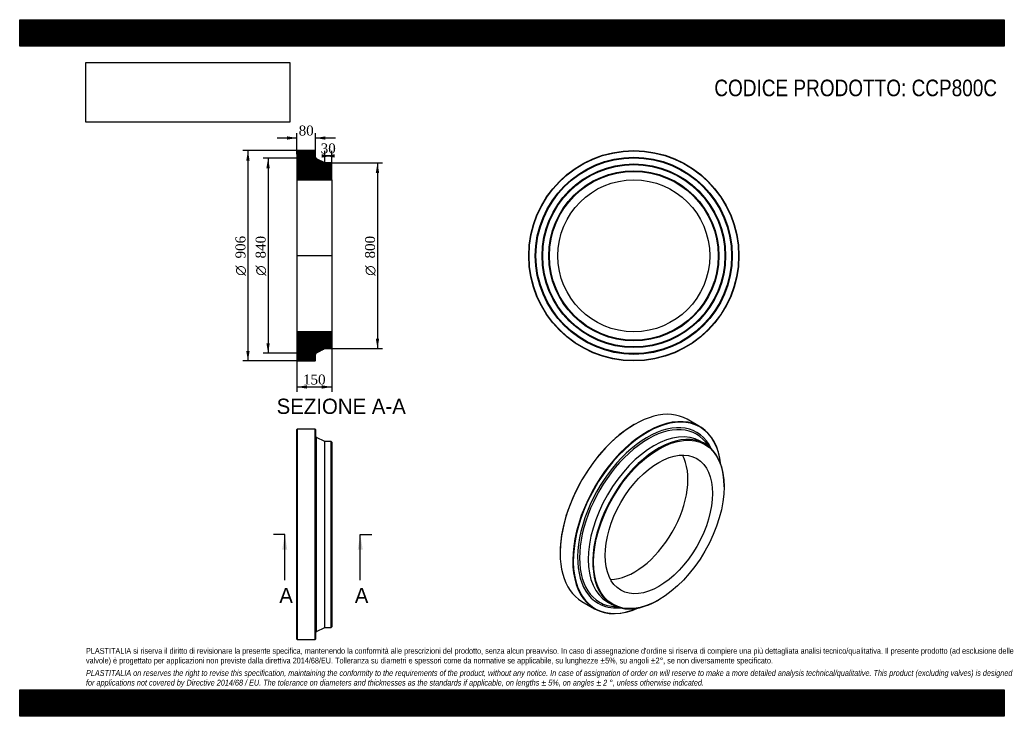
# Model space of a CAD drawing. Header units: millimetres. Extents: x 0 to 4243, y 0 to 3000.
import ezdxf
from ezdxf.enums import TextEntityAlignment as Align
from ezdxf.lldxf.tags import DXFTag

# ---------------------------------------------------------------- set-up
doc = ezdxf.new("R2010")
doc.units = ezdxf.units.MM
doc.header["$LTSCALE"] = 14.285714
for name, color, linetype in [('CCP800C', 7, 'Continuous'), ('Default', 7, 'Continuous'), ('DV4_Default', 7, 'Continuous')]:
    doc.layers.add(name, color=color, linetype=linetype)
doc.styles.add('SEACAD_Solid_Edge_ANSI', font='seans.ttf')
doc.styles.add('SEACAD_Solid_Edge_ANSI1_Symbols', font='semeca1.ttf')
doc.styles.add('SEACAD_Times_New_Roman', font='times.ttf')
tags = doc.linetypes.add('CENTER2', pattern=[28.575, 19.05, -3.175, 3.175, -3.175]).pattern_tags.tags
tags[10:11] = [DXFTag(74, 4), DXFTag(75, 0), DXFTag(340, '0'), DXFTag(46, 0.0), DXFTag(50, 0.0), DXFTag(44, 0.0), DXFTag(45, 0.0)]
tags[8:9] = [DXFTag(74, 4), DXFTag(75, 0), DXFTag(340, '0'), DXFTag(46, 0.0), DXFTag(50, 0.0), DXFTag(44, 0.0), DXFTag(45, 0.0)]
tags[6:7] = [DXFTag(74, 4), DXFTag(75, 0), DXFTag(340, '0'), DXFTag(46, 0.0), DXFTag(50, 0.0), DXFTag(44, 0.0), DXFTag(45, 0.0)]
tags[4:5] = [DXFTag(74, 4), DXFTag(75, 0), DXFTag(340, '0'), DXFTag(46, 0.0), DXFTag(50, 0.0), DXFTag(44, 0.0), DXFTag(45, 0.0)]
doc.dimstyles.new('ANSImm', dxfattribs={"dimtxt": 42.857143, "dimasz": 42.857143, "dimexe": 21.428571, "dimexo": 0, "dimgap": 10.714286, "dimtad": 1, "dimdsep": 46, "dimtxsty": 'SEACAD_Times_New_Roman', "dimblk1": '_SE_FILLED', "dimblk2": '_SE_FILLED', "dimsah": 1, "dimcen": 21.428571, "dimazin": 0, "dimtfac": 0.85, "dimtdec": 3, "dimtofl": 0, "dimtmove": 0, "dimatfit": 3, "dimfxl": 1, "dimarcsym": 0})
picture_1 = doc.add_image_def('image1.jpg', size_in_pixel=(4302, 1260))

# ---------------------------------------------------------------- blocks, each defined once
blk = doc.blocks.new('SE')
at = {"layer": 'CCP800C', "color": 7, "linetype": 'Continuous'}
for p, q in [((1196.2, 1236.1), (1194.7, 1234.6)), ((1194.7, 331.6), (1194.7, 1234.6)), ((1196.2, 1236.1), (1196.2, 330.1)), ((1273.2, 1236.1), (1196.2, 1236.1)), ((1273.2, 330.1), (1273.2, 1236.1)), ((1274.7, 1234.6), (1273.2, 1236.1)), ((1274.7, 1234.6), (1274.7, 331.6)), ((1279.2, 365.4), (1279.2, 1200.9)), ((1314.7, 1183.1), (1279.2, 1200.9)), ((1314.7, 383.1), (1314.7, 1183.1)), ((1342.2, 1183.1), (1314.7, 1183.1)), ((1342.2, 383.1), (1342.2, 1183.1)), ((1344.7, 1180.6), (1342.2, 1183.1)), ((1344.7, 1180.6), (1344.7, 385.6)), ((1279.2, 365.4), (1314.7, 383.1)), ((1314.7, 383.1), (1342.2, 383.1)), ((1342.2, 383.1), (1344.7, 385.6)), ((1194.7, 331.6), (1196.2, 330.1)), ((1196.2, 330.1), (1273.2, 330.1)), ((1273.2, 330.1), (1274.7, 331.6))]:
    blk.add_line(p, q, dxfattribs=at)
for centre, start, end in [((1282.7, 1208.1), 180, 243.4349), ((1282.7, 358.2), 116.5651, 180)]:
    blk.add_arc(centre, 8, start, end, dxfattribs=at)
blk = doc.blocks.new('SE1')
at = {"layer": 'CCP800C', "color": 7, "linetype": 'Continuous'}
for p, q in [((2930.1, 1247.9), (2875.7, 1279.3)), ((2649.2, 1256.9), (2648.1, 1256.3)), ((2952.4, 1173.8), (2932.9, 1185.1)), ((3035.2, 988.7), (3035.2, 990.7)), ((2328.8, 703.3), (2328.8, 702.1)), ((2422.7, 494.7), (2477.1, 463.3)), ((2532.9, 492.2), (2552.4, 481)), ((2752.4, 500.8), (2754.2, 501.8))]:
    blk.add_line(p, q, dxfattribs=at)
for centre, major_axis, start_param, end_param in [((2649.2, 887), (226.5, 392.3), 0, 3.141593), ((2703.6, 855.6), (-226.5, -392.3), 2.474032, 6.283185), ((2704.7, 855), (225.7, 391), 0, 3.80327), ((2648.1, 887.6), (-225.8, -391), 3.926991, 5.497787), ((2704.7, 855), (-212.5, -368), 2.76693, 6.283185), ((2707.8, 853.2), (-208.9, -361.8), 2.852399, 6.283185), ((2732.9, 838.7), (-200, -346.4), 3.141593, 6.283185), ((2704.7, 855), (225.7, 391), 5.621508, 6.283185), ((2752.4, 827.4), (-200, -346.4), 2.356194, 6.283185), ((2707.8, 853.2), (-208.9, -361.8), -3.448307, -3.430786), ((2648.1, 887.6), (-163.6, -283.4), 0.330126, 2.811466), ((2704.7, 855), (-212.5, -368), 0, 0.374662), ((2707.8, 853.2), (-208.9, -361.8), 0, 0.29682), ((2752.4, 827.4), (-200, -346.4), 0, 0.785398), ((2707.8, 853.2), (-208.9, -361.8), 0.29682, 0.306715), ((2703.6, 855.6), (-226.5, -392.3), 0, 0.66756)]:
    blk.add_ellipse(centre, major_axis=major_axis, ratio=0.57735, start_param=start_param, end_param=end_param, dxfattribs=at)
for major_axis in [(198.7, 344.2), (-163.6, -283.4)]:
    blk.add_ellipse((2754.2, 826.4), major_axis=major_axis, ratio=0.57735, dxfattribs=at)
blk = doc.blocks.new('SE2')
at = {"layer": 'CCP800C', "color": 7, "linetype": 'Continuous'}
for radius in [453, 451.5, 424.5, 423, 421.5, 395.5, 394, 392.5, 366.5, 365, 363.5, 327.2]:
    blk.add_circle((2646.3, 1983.3), radius, dxfattribs=at)
blk = doc.blocks.new('SE4')
at = {"color": 7, "linetype": 'Continuous', "style": 'SEACAD_Solid_Edge_ANSI'}
blk.add_text('A', height=65.7, dxfattribs=at).set_placement((1118.6, 553.1), align=Align.TOP_LEFT)
blk = doc.blocks.new('SE5')
at = {"color": 7, "linetype": 'Continuous', "style": 'SEACAD_Solid_Edge_ANSI'}
blk.add_text('A', height=65.7, dxfattribs=at).set_placement((1443.9, 553.1), align=Align.TOP_LEFT)
blk = doc.blocks.new('SEANNOT_GROUP')
at = {"linetype": 'Continuous'}
blk.add_hatch(color=7, dxfattribs=at).paths.add_polyline_path([(1153.2, 717.4), (1142.3, 783.1), (1131.3, 717.4)])
at = {"color": 7, "linetype": 'Continuous'}
blk.add_lwpolyline([(1142.3, 586), (1142.3, 783.1)], dxfattribs=at)
blk = doc.blocks.new('SEANNOT_GROUP1')
at = {"linetype": 'Continuous'}
blk.add_hatch(color=7, dxfattribs=at).paths.add_polyline_path([(1478.5, 717.4), (1467.6, 783.1), (1456.6, 717.4)])
at = {"color": 7, "linetype": 'Continuous'}
blk.add_lwpolyline([(1467.6, 586), (1467.6, 783.1)], dxfattribs=at)
blk = doc.blocks.new('SE3')
at = {"layer": 'Default', "color": 7, "linetype": 'CENTER2'}
for p, q in [((1142.3, 783.1), (1093, 783.1)), ((1467.6, 783.1), (1516.9, 783.1))]:
    blk.add_line(p, q, dxfattribs=at)
at = {"layer": 'Default', "color": 7, "linetype": 'CENTER2', "const_width": 0.0001}
blk.add_lwpolyline([(1142.3, 783.1), (1467.6, 783.1)], dxfattribs=at)
at = {"layer": 'Default'}
for name in ['SEANNOT_GROUP', 'SEANNOT_GROUP1', 'SE4', 'SE5']:
    blk.add_blockref(name, (0, 0), dxfattribs=at)
blk = doc.blocks.new('SE6')
at = {"layer": 'CCP800C', "linetype": 'Continuous'}
h = blk.add_hatch(dxfattribs=at)
h.set_pattern_fill('LINE', scale=0.629921, angle=45, style=0)
edge = h.paths.add_edge_path()
edge.add_line((1342.2, 2383.3), (1314.7, 2383.3))
edge.add_line((1314.7, 2383.3), (1279.2, 2401.1))
edge.add_arc((1282.7, 2408.2), 8, 180, 243.4349, ccw=False)
edge.add_line((1274.7, 2408.2), (1274.7, 2434.8))
edge.add_line((1274.7, 2434.8), (1273.2, 2436.3))
edge.add_line((1273.2, 2436.3), (1196.2, 2436.3))
edge.add_line((1196.2, 2436.3), (1194.7, 2434.8))
edge.add_line((1194.7, 2434.8), (1194.7, 2407.8))
edge.add_line((1194.7, 2407.8), (1195.8, 2406.3))
edge.add_line((1195.8, 2406.3), (1194.7, 2404.8))
edge.add_line((1194.7, 2404.8), (1194.7, 2378.8))
edge.add_line((1194.7, 2378.8), (1195.8, 2377.3))
edge.add_line((1195.8, 2377.3), (1194.7, 2375.8))
edge.add_line((1194.7, 2375.8), (1194.7, 2349.8))
edge.add_line((1194.7, 2349.8), (1195.8, 2348.3))
edge.add_line((1195.8, 2348.3), (1194.7, 2346.8))
edge.add_line((1194.7, 2346.8), (1194.7, 2310.5))
edge.add_line((1194.7, 2310.5), (1344.7, 2310.5))
edge.add_line((1344.7, 2310.5), (1344.7, 2380.8))
edge.add_line((1344.7, 2380.8), (1342.2, 2383.3))
h = blk.add_hatch(dxfattribs=at)
h.set_pattern_fill('LINE', scale=0.629921, angle=45, style=0)
edge = h.paths.add_edge_path()
edge.add_line((1344.7, 1585.8), (1344.7, 1656.1))
edge.add_line((1344.7, 1656.1), (1194.7, 1656.1))
edge.add_line((1194.7, 1656.1), (1194.7, 1619.8))
edge.add_line((1194.7, 1619.8), (1195.8, 1618.3))
edge.add_line((1195.8, 1618.3), (1194.7, 1616.8))
edge.add_line((1194.7, 1616.8), (1194.7, 1590.8))
edge.add_line((1194.7, 1590.8), (1195.8, 1589.3))
edge.add_line((1195.8, 1589.3), (1194.7, 1587.8))
edge.add_line((1194.7, 1587.8), (1194.7, 1561.8))
edge.add_line((1194.7, 1561.8), (1195.8, 1560.3))
edge.add_line((1195.8, 1560.3), (1194.7, 1558.8))
edge.add_line((1194.7, 1558.8), (1194.7, 1531.8))
edge.add_line((1194.7, 1531.8), (1196.2, 1530.3))
edge.add_line((1196.2, 1530.3), (1273.2, 1530.3))
edge.add_line((1273.2, 1530.3), (1274.7, 1531.8))
edge.add_line((1274.7, 1531.8), (1274.7, 1558.3))
edge.add_arc((1282.7, 1558.3), 8, 116.5651, 180, ccw=False)
edge.add_line((1279.2, 1565.5), (1314.7, 1583.3))
edge.add_line((1314.7, 1583.3), (1342.2, 1583.3))
edge.add_line((1342.2, 1583.3), (1344.7, 1585.8))
at = {"layer": 'CCP800C', "color": 7, "linetype": 'Continuous'}
for p, q in [((1194.7, 2434.8), (1196.2, 2436.3)), ((1194.7, 2434.8), (1194.7, 2407.8)), ((1273.2, 2436.3), (1196.2, 2436.3)), ((1273.2, 2436.3), (1274.7, 2434.8)), ((1274.7, 2408.2), (1274.7, 2434.8)), ((1194.7, 2407.8), (1194.7, 2404.8)), ((1194.7, 2407.8), (1195.8, 2406.3)), ((1195.8, 2406.3), (1194.7, 2404.8)), ((1194.7, 2404.8), (1194.7, 2378.8)), ((1194.7, 2378.8), (1194.7, 2375.8)), ((1194.7, 2378.8), (1195.8, 2377.3)), ((1195.8, 2377.3), (1194.7, 2375.8)), ((1314.7, 2383.3), (1279.2, 2401.1)), ((1342.2, 2383.3), (1314.7, 2383.3)), ((1342.2, 2383.3), (1344.7, 2380.8)), ((1344.7, 2310.5), (1344.7, 2380.8)), ((1194.7, 2375.8), (1194.7, 2349.8)), ((1194.7, 2349.8), (1194.7, 2346.8)), ((1194.7, 2349.8), (1195.8, 2348.3)), ((1195.8, 2348.3), (1194.7, 2346.8)), ((1194.7, 2346.8), (1194.7, 2310.5)), ((1194.7, 2310.5), (1194.7, 1656.1)), ((1194.7, 2310.5), (1344.7, 2310.5)), ((1344.7, 2310.5), (1344.7, 1656.1)), ((1344.7, 1656.1), (1194.7, 1656.1)), ((1194.7, 1656.1), (1194.7, 1619.8)), ((1344.7, 1585.8), (1344.7, 1656.1)), ((1194.7, 1619.8), (1194.7, 1616.8)), ((1194.7, 1619.8), (1195.8, 1618.3)), ((1195.8, 1618.3), (1194.7, 1616.8)), ((1194.7, 1616.8), (1194.7, 1590.8)), ((1194.7, 1590.8), (1194.7, 1587.8)), ((1194.7, 1590.8), (1195.8, 1589.3)), ((1195.8, 1589.3), (1194.7, 1587.8)), ((1194.7, 1587.8), (1194.7, 1561.8)), ((1279.2, 1565.5), (1314.7, 1583.3)), ((1314.7, 1583.3), (1342.2, 1583.3)), ((1344.7, 1585.8), (1342.2, 1583.3)), ((1194.7, 1561.8), (1194.7, 1558.8)), ((1194.7, 1561.8), (1195.8, 1560.3)), ((1195.8, 1560.3), (1194.7, 1558.8)), ((1194.7, 1558.8), (1194.7, 1531.8)), ((1196.2, 1530.3), (1194.7, 1531.8)), ((1196.2, 1530.3), (1273.2, 1530.3)), ((1274.7, 1531.8), (1273.2, 1530.3)), ((1274.7, 1531.8), (1274.7, 1558.3))]:
    blk.add_line(p, q, dxfattribs=at)
for centre, start, end in [((1282.7, 2408.2), 180, 243.4349), ((1282.7, 1558.3), 116.5651, 180)]:
    blk.add_arc(centre, 8, start, end, dxfattribs=at)
at = {"layer": 'DV4_Default', "color": 7, "linetype": 'CENTER2'}
for p, q in [((1274.7, 2408.2), (1274.7, 2403.3)), ((1279.2, 2401.1), (1274.7, 2403.3)), ((1346.5, 1983.3), (1193, 1983.3)), ((1279.2, 1565.5), (1274.7, 1563.3)), ((1274.7, 1558.3), (1274.7, 1563.3))]:
    blk.add_line(p, q, dxfattribs=at)
blk = doc.blocks.new('GDimGGroup')
at = {"layer": 'Default', "linetype": 'Continuous'}
for points in [[(976.4, 2393.4), (990.7, 2393.4), (983.5, 2436.3)], [(976.4, 1573.1), (983.5, 1530.3), (990.7, 1573.1)]]:
    blk.add_hatch(color=7, dxfattribs=at).paths.add_polyline_path(points)
at = {"layer": 'Default', "color": 7, "linetype": 'Continuous'}
for p, q in [((1234.7, 2436.3), (962.1, 2436.3)), ((983.5, 2436.3), (983.5, 1530.3)), ((1234.7, 1530.3), (962.1, 1530.3))]:
    blk.add_line(p, q, dxfattribs=at)
for s, height, style, p in [('906', 42.86, 'SEACAD_Times_New_Roman', (929.9, 1971.8)), ('O', 42.9, 'SEACAD_Solid_Edge_ANSI1_Symbols', (929.9, 1897.2))]:
    blk.add_text(s, height=height, rotation=90, dxfattribs=dict(at, style=style)).set_placement(p, align=Align.TOP_LEFT)
blk = doc.blocks.new('GDimGGroup1')
at = {"layer": 'Default', "linetype": 'Continuous'}
for points in [[(1063.2, 2360.4), (1077.5, 2360.4), (1070.4, 2403.3)], [(1063.2, 1606.1), (1070.4, 1563.3), (1077.5, 1606.1)]]:
    blk.add_hatch(color=7, dxfattribs=at).paths.add_polyline_path(points)
at = {"layer": 'Default', "color": 7, "linetype": 'Continuous'}
for p, q in [((1274.7, 2403.3), (1049, 2403.3)), ((1070.4, 2403.3), (1070.4, 1563.3)), ((1274.7, 1563.3), (1049, 1563.3))]:
    blk.add_line(p, q, dxfattribs=at)
for s, height, style, p in [('840', 42.86, 'SEACAD_Times_New_Roman', (1016.8, 1971.8)), ('O', 42.9, 'SEACAD_Solid_Edge_ANSI1_Symbols', (1016.8, 1897.2))]:
    blk.add_text(s, height=height, rotation=90, dxfattribs=dict(at, style=style)).set_placement(p, align=Align.TOP_LEFT)
blk = doc.blocks.new('GDimGGroup2')
at = {"layer": 'Default', "linetype": 'Continuous'}
for points in [[(1548.9, 2340.4), (1541.8, 2383.3), (1534.6, 2340.4)], [(1548.9, 1626.1), (1534.6, 1626.1), (1541.8, 1583.3)]]:
    blk.add_hatch(color=7, dxfattribs=at).paths.add_polyline_path(points)
at = {"layer": 'Default', "color": 7, "linetype": 'Continuous'}
for p, q in [((1342.2, 2383.3), (1563.2, 2383.3)), ((1541.8, 2383.3), (1541.8, 1583.3)), ((1342.2, 1583.3), (1563.2, 1583.3))]:
    blk.add_line(p, q, dxfattribs=at)
for s, height, style, p in [('800', 42.86, 'SEACAD_Times_New_Roman', (1488.2, 1971.8)), ('O', 42.9, 'SEACAD_Solid_Edge_ANSI1_Symbols', (1488.2, 1897.2))]:
    blk.add_text(s, height=height, rotation=90, dxfattribs=dict(at, style=style)).set_placement(p, align=Align.TOP_LEFT)
blk = doc.blocks.new('DMBLK115')
at = {"layer": 'Default', "linetype": 'Continuous'}
for points in [[(1237.6, 1411.2), (1237.6, 1425.5), (1194.7, 1418.3)], [(1301.9, 1411.2), (1344.7, 1418.3), (1301.9, 1425.5)]]:
    blk.add_hatch(color=7, dxfattribs=at).paths.add_polyline_path(points)
at = {"layer": 'Default', "color": 7, "linetype": 'Continuous'}
for p, q in [((1194.7, 1656.1), (1194.7, 1396.9)), ((1344.7, 1656.1), (1344.7, 1396.9)), ((1194.7, 1418.3), (1344.7, 1418.3))]:
    blk.add_line(p, q, dxfattribs=at)
at = {"layer": 'Default', "color": 7, "linetype": 'Continuous', "style": 'SEACAD_Times_New_Roman'}
blk.add_text('150', height=42.86, dxfattribs=at).set_placement((1221, 1471.9), align=Align.TOP_LEFT)
blk = doc.blocks.new('_SE_FILLED')
at = {"color": 0}
blk.add_line((0, 0), (-1, 0), dxfattribs=at)
blk.add_solid([(0, 0), (-1, -0.1665), (-1, 0.1665), (0, 0)], dxfattribs=at)
blk = doc.blocks.new('DMBLK116')
at = {"layer": 'Default', "linetype": 'Continuous'}
for points in [[(1151.9, 2497.6), (1151.9, 2483.3), (1194.7, 2490.5)], [(1317.6, 2497.6), (1274.7, 2490.5), (1317.6, 2483.3)]]:
    blk.add_hatch(color=7, dxfattribs=at).paths.add_polyline_path(points)
at = {"layer": 'Default', "color": 7, "linetype": 'Continuous'}
for p, q in [((1194.7, 2421.3), (1194.7, 2511.9)), ((1274.7, 2421.5), (1274.7, 2511.9)), ((1194.7, 2490.5), (1109, 2490.5)), ((1360.5, 2490.5), (1274.7, 2490.5))]:
    blk.add_line(p, q, dxfattribs=at)
at = {"layer": 'Default', "color": 7, "linetype": 'Continuous', "style": 'SEACAD_Times_New_Roman'}
blk.add_text('80', height=42.86, dxfattribs=at).set_placement((1202.2, 2544.1), align=Align.TOP_LEFT)
blk = doc.blocks.new('DMBLK117')
at = {"layer": 'Default', "linetype": 'Continuous'}
for points in [[(1301.9, 2420.6), (1301.9, 2406.3), (1344.7, 2413.4)], [(1357.6, 2420.6), (1314.7, 2413.4), (1357.6, 2406.3)]]:
    blk.add_hatch(color=7, dxfattribs=at).paths.add_polyline_path(points)
at = {"layer": 'Default', "color": 7, "linetype": 'Continuous'}
for p, q in [((1314.7, 2383.3), (1314.7, 2434.9)), ((1344.7, 2310.5), (1344.7, 2434.9)), ((1344.7, 2413.4), (1314.7, 2413.4))]:
    blk.add_line(p, q, dxfattribs=at)
at = {"layer": 'Default', "color": 7, "linetype": 'Continuous', "style": 'SEACAD_Times_New_Roman'}
blk.add_text('30', height=42.86, dxfattribs=at).set_placement((1297.2, 2467), align=Align.TOP_LEFT)

msp = doc.modelspace()

# ---------------------------------------------------------------- hatches: boundary and pattern name
at = {"layer": 'Default', "linetype": 'Continuous'}
h = msp.add_hatch(dxfattribs=at)
h.set_pattern_fill('LINE', scale=0.6299213, angle=45, style=0)
h.paths.add_polyline_path([(4242.857, 2885.714), (4242.857, 3000), (0, 3000), (0, 2885.714)])
for points in [[(4242.857, 2885.714), (4242.857, 3000), (0, 3000), (0, 2885.714)], [(4242.857, 0), (4242.857, 114.286), (0, 114.286), (0, 0)]]:
    msp.add_hatch(color=7, dxfattribs=at).paths.add_polyline_path(points)
h = msp.add_hatch(dxfattribs=at)
h.set_pattern_fill('LINE', scale=0.629921, angle=45, style=0)
h.paths.add_polyline_path([(4242.857, 0), (4242.857, 114.286), (0, 114.286), (0, 0)])

# ---------------------------------------------------------------- linework, layer by layer
at = {"layer": 'Default', "color": 7, "linetype": 'Continuous'}
for p, q in [((0, 3000), (4242.857, 3000)), ((0, 2885.714), (0, 3000)), ((4242.857, 3000), (4242.857, 2885.714)), ((4242.857, 2885.714), (0, 2885.714)), ((0, 114.286), (4242.857, 114.286)), ((0, 0), (0, 114.286)), ((4242.857, 114.286), (4242.857, 0)), ((4242.857, 0), (0, 0))]:
    msp.add_line(p, q, dxfattribs=at)

# ---------------------------------------------------------------- block references
at = {"layer": 'Default'}
for name in ['GDimGGroup', 'SE6', 'SE2', 'GDimGGroup1', 'GDimGGroup2', 'SE1', 'SE', 'SE3']:
    msp.add_blockref(name, (0, 0), dxfattribs=at)

# ---------------------------------------------------------------- texts
at = {"layer": 'Default', "color": 7, "linetype": 'Continuous', "style": 'SEACAD_Solid_Edge_ANSI'}
msp.add_text('SEZIONE A-A', height=65.71429, dxfattribs=at).set_placement((1107.183, 1367.937), align=Align.TOP_LEFT)
at = {"layer": 'Default', "attachment_point": 1}
for s, insert, char_height, width in [('{\\fArial Narrow|b0||i0||c0|p34;\\C7;\\H71.42857143;\\W1.;CODICE PRODOTTO: CCP800C}', (2993.255, 2741.917), 71.42857, 1221.50988), ("{\\fArial Narrow|b0||i0||c0|p34;\\C7;\\H25.;\\W1.;PLASTITALIA si riserva il diritto di revisionare la presente specifica, mantenendo la conformità alle prescrizioni del prodotto, senza alcun preavviso. In caso di assegnazione d'ordine si riserva di compiere una più dettagliata analisi tecnico/qualitativa. Il presente prodotto (ad esclusione delle \\P}{\\fArial Narrow|b0||i0||c0|p34;\\C7;\\H25.;\\W1.;valvole) è progettato per applicazioni non previste dalla direttiva 2014/68/EU. Tolleranza su diametri e spessori come da normative se applicabile, su lunghezze ±5%, su angoli ±2°, se non diversamente specificato.\\P}{\\fArial Narrow|b0||i0||c0|p34;\\C7;\\H7.142857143;\\W1.;   \\P}{\\fArial Narrow|b0||i1||c0|p34;\\C7;\\H25.;\\W1.;PLASTITALIA on reserves the right to revise this specification, maintaining the conformity to the requirements of the product, without any notice. In case of assignation of order on will reserve to make a more detailed analysis technical/qualitative. This product (excluding valves) is designed \\P}{\\fArial Narrow|b0||i1||c0|p34;\\C7;\\H25.;\\W1.;for applications not covered by Directive 2014/68 / EU. The tolerance on diameters and thicknesses as the standards if applicable, on lengths ± 5%, on angles ± 2 °, unless otherwise indicated.\\P}", (285.714, 294.32), 25, 3671.42857)]:
    msp.add_mtext(s, dxfattribs=dict(at, insert=insert, char_height=char_height, width=width))

# ---------------------------------------------------------------- dimensions: what is measured, and where the dimension line sits
at = {"layer": 'Default', "color": 7, "linetype": 'Continuous'}
for base, p1, p2, angle, picture, middle in [((1274.736, 2490.49), (1274.736, 2421.495), (1194.736, 2421.273), 180.159093, 'DMBLK116', (1234.736, 2490.49)), ((1194.736, 1418.311), (1194.736, 1656.073), (1344.736, 1656.073), 0, 'DMBLK115', (1269.736, 1418.311))]:
    dim = msp.add_linear_dim(base=base, p1=p1, p2=p2, angle=angle, text='\\A1;<>', dimstyle='ANSImm', dxfattribs=at)
    dim.commit()
    dim.dimension.update_dxf_attribs({"geometry": picture, "text_midpoint": middle, "dimtype": 161})
dim = msp.add_linear_dim(base=(1314.736, 2413.443), p1=(1344.736, 2310.473), p2=(1314.736, 2383.273), text='\\A1;<>', dimstyle='ANSImm', dxfattribs=at)
dim.commit()
dim.dimension.update_dxf_attribs({"geometry": 'DMBLK117', "text_midpoint": (1329.736, 2413.443), "dimtype": 160})

# ---------------------------------------------------------------- pictures from other files: only their frames are drawn
image = msp.add_image(picture_1, insert=(285.714, 2558.617), size_in_units=(877.959, 257.143))
image.dxf.flags = 7

doc.saveas('drawing.dxf')
